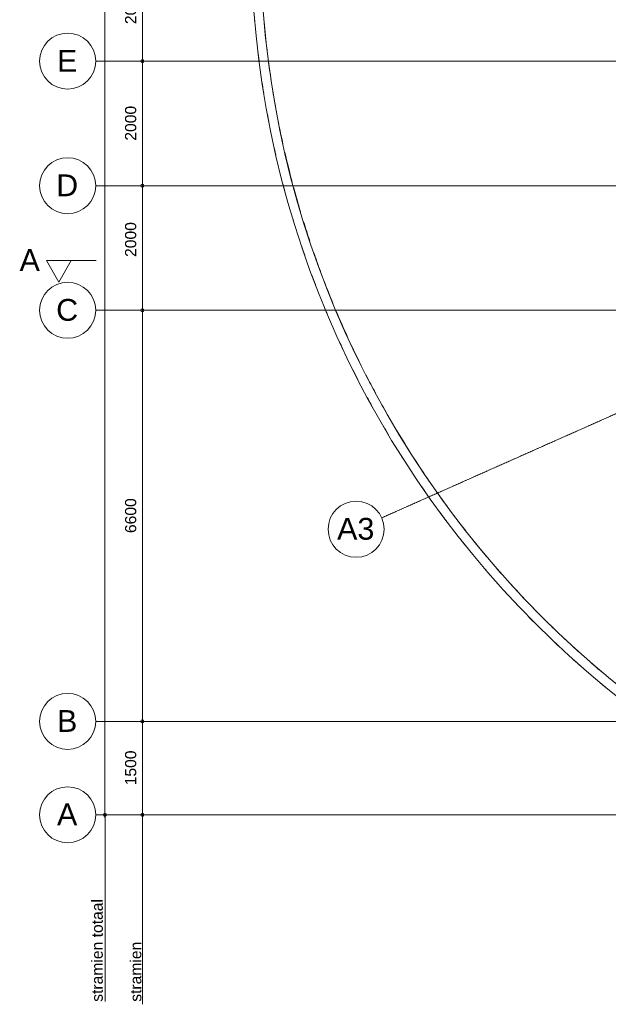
# Model space of a CAD drawing. Header units: millimetres. Extents: x -2716 to 106846, y 3237 to 43386.
# Tile 1 of 12: x -2716 to 6739, y 6957 to 22765. Entities that reach past the tile are written whole.
import ezdxf

# ---------------------------------------------------------------- set-up
doc = ezdxf.new("R2010")
doc.units = ezdxf.units.MM
for name, pattern in [('THO_hartlijn', [8, 5, -1, 1, -1]), ('THO_hidden', [6, 3, -3]), ('THO_stramienlijn', [20, 17, -1.5, 0, -1.5])]:
    doc.linetypes.add(name, pattern=pattern)
for name, color, linetype, lineweight in [('A-ANNO-DIMS', 7, 'Continuous', 13), ('A-ANNO-DIMS-100', 7, 'Continuous', 13), ('G-ANNO-TEXT', 7, 'Continuous', 13), ('S-GRID', 7, 'Continuous', 13), ('S-GRID-IDEN', 7, 'Continuous', 13)]:
    doc.layers.add(name, color=color, linetype=linetype, lineweight=lineweight)
for name, color, linetype, lineweight, true_color in [('A-DETL', 7, 'Continuous', 13, 0x00a600), ('A-DETL-MBND', 9, 'Continuous', 13, 0x808080), ('G-ANNO-SYMB', 7, 'THO_hidden', 13, 0xff8040)]:
    doc.layers.add(name, color=color, linetype=linetype, lineweight=lineweight, true_color=true_color)
doc.styles.add('Arial', font='arial.ttf', dxfattribs={"height": 350})
doc.styles.add('Arial_1', font='arial.ttf', dxfattribs={"height": 180})
doc.dimstyles.new('THO_18_-_transparant', dxfattribs={"dimscale": 304.8, "dimtxt": 0.602515, "dimasz": 0.164042, "dimexe": 0.328084, "dimexo": 0.0625, "dimgap": 0.147638, "dimtad": 1, "dimdec": 3, "dimlfac": 304.8, "dimrnd": 0.001, "dimdsep": 46, "dimtxsty": 'Arial_1', "dimblk1": 'DOTBLANK', "dimblk2": 'DOTBLANK', "dimsah": 1, "dimcen": 0.09, "dimdle": 0.164042, "dimazin": 0, "dimtfac": 1, "dimtdec": 4, "dimtix": 1, "dimtmove": 0, "dimatfit": 3, "dimfxl": 0.001076, "dimfxlon": 1, "dimtvp": 1, "dimtolj": 1, "dimtzin": 0, "dimarcsym": 2})
doc.dimstyles.new('THO_18_-_transparant_1', dxfattribs={"dimscale": 304.8, "dimtxt": 0.602515, "dimasz": 0.164042, "dimexe": 0.328084, "dimexo": 0.0625, "dimgap": 0.147638, "dimtad": 1, "dimdec": 3, "dimlfac": 304.8, "dimrnd": 0.001, "dimdsep": 46, "dimtxsty": 'Arial_1', "dimblk1": 'DOTBLANK', "dimblk2": 'DOTBLANK', "dimsah": 1, "dimcen": 0.09, "dimdle": 0.164042, "dimazin": 0, "dimtfac": 1, "dimtdec": 4, "dimtix": 1, "dimtmove": 2, "dimatfit": 3, "dimfxl": 0.001076, "dimfxlon": 1, "dimtvp": 1, "dimtolj": 1, "dimtzin": 0, "dimarcsym": 2})

# ---------------------------------------------------------------- blocks, each defined once
blk = doc.blocks.new('NLRS_28_SCO_UN_houten kolom rond_gen_bcb - rond 150-V4-02 dak _plotview_')
at = {"layer": 'A-DETL-MBND'}
for start, end in [(176.8071, 180), (180, 205.6565)]:
    blk.add_arc((0, 0), 75, start, end, dxfattribs=at)
blk = doc.blocks.new('Grid - Stramienbol 9_0mm-3500-02 dak _plotview_')
at = {"layer": 'S-GRID-IDEN'}
blk.add_circle((0, 0), 4.5, dxfattribs=at)
blk = doc.blocks.new('Section - Horizontaal links-23535-02 dak _plotview_')
at = {"layer": 'G-ANNO-SYMB', "color": 7, "linetype": 'Continuous'}
for p, q in [((2, 3.5), (0, 0)), ((4, 0), (2, 3.5)), ((0, 0), (4, 0))]:
    blk.add_line(p, q, dxfattribs=at)
at = {"layer": 'G-ANNO-SYMB', "color": 7, "linetype": 'Continuous', "lineweight": 18}
blk.add_line((0, 0), (8, 0), dxfattribs=at)
blk = doc.blocks.new('DIMBLOCK20-02 dak _plotview_')
at = {"layer": 'A-ANNO-DIMS-100'}
for p, q in [((-1346, 38200), (-1446, 38200)), ((-1346, 38250), (-1346, 9950)), ((-1346, 38200), (-1246, 38200)), ((-1346, 10000), (-1446, 10000)), ((-1346, 10000), (-1246, 10000))]:
    blk.add_line(p, q, dxfattribs=at)
for centre in [(-1346, 38200), (-1346, 10000)]:
    blk.add_circle(centre, 25, dxfattribs=at)
at = {"layer": 'A-ANNO-DIMS-100', "color": 0, "insert": (-1625, 24431), "char_height": 180, "width": 830.65, "attachment_point": 1, "rotation": 90, "line_spacing_factor": 0.941778, "style": 'Arial_1'}
blk.add_mtext('28200', dxfattribs=at)
blk = doc.blocks.new('_DotBlank')
at = {"color": 0, "linetype": 'ByBlock', "lineweight": -2}
blk.add_line((-0.5, 0), (-1, 0), dxfattribs=at)
blk.add_circle((0, 0), 0.5, dxfattribs=at)
blk = doc.blocks.new('DIMBLOCK26-02 dak _plotview_')
at = {"layer": 'A-ANNO-DIMS-100'}
for p, q in [((-745, 24100), (-845, 24100)), ((-745, 24100), (-745, 22100)), ((-745, 24100), (-645, 24100)), ((-745, 22100), (-845, 22100)), ((-745, 22100), (-645, 22100))]:
    blk.add_line(p, q, dxfattribs=at)
for centre in [(-745, 24100), (-745, 22100)]:
    blk.add_circle(centre, 25, dxfattribs=at)
at = {"layer": 'A-ANNO-DIMS-100', "color": 0, "insert": (-1024, 22694), "char_height": 180, "width": 664.52, "attachment_point": 1, "rotation": 90, "line_spacing_factor": 0.941778, "style": 'Arial_1'}
blk.add_mtext('2000', dxfattribs=at)
blk = doc.blocks.new('DIMBLOCK27-02 dak _plotview_')
at = {"layer": 'A-ANNO-DIMS-100'}
for p, q in [((-745, 22100), (-845, 22100)), ((-745, 22100), (-745, 20100)), ((-745, 22100), (-645, 22100)), ((-745, 20100), (-845, 20100)), ((-745, 20100), (-645, 20100))]:
    blk.add_line(p, q, dxfattribs=at)
for centre in [(-745, 22100), (-745, 20100)]:
    blk.add_circle(centre, 25, dxfattribs=at)
at = {"layer": 'A-ANNO-DIMS-100', "color": 0, "insert": (-1024, 20823), "char_height": 180, "width": 664.52, "attachment_point": 1, "rotation": 90, "line_spacing_factor": 0.941778, "style": 'Arial_1'}
blk.add_mtext('2000', dxfattribs=at)
blk = doc.blocks.new('DIMBLOCK28-02 dak _plotview_')
at = {"layer": 'A-ANNO-DIMS-100'}
for p, q in [((-745, 20100), (-845, 20100)), ((-745, 20100), (-745, 18100)), ((-745, 20100), (-645, 20100)), ((-745, 18100), (-845, 18100)), ((-745, 18100), (-645, 18100))]:
    blk.add_line(p, q, dxfattribs=at)
for centre in [(-745, 20100), (-745, 18100)]:
    blk.add_circle(centre, 25, dxfattribs=at)
at = {"layer": 'A-ANNO-DIMS-100', "color": 0, "insert": (-1024, 18956), "char_height": 180, "width": 664.52, "attachment_point": 1, "rotation": 90, "line_spacing_factor": 0.941778, "style": 'Arial_1'}
blk.add_mtext('2000', dxfattribs=at)
blk = doc.blocks.new('DIMBLOCK29-02 dak _plotview_')
at = {"layer": 'A-ANNO-DIMS-100'}
for p, q in [((-745, 18100), (-845, 18100)), ((-745, 18100), (-745, 11500)), ((-745, 18100), (-645, 18100)), ((-745, 11500), (-845, 11500)), ((-745, 11500), (-645, 11500))]:
    blk.add_line(p, q, dxfattribs=at)
for centre in [(-745, 18100), (-745, 11500)]:
    blk.add_circle(centre, 25, dxfattribs=at)
at = {"layer": 'A-ANNO-DIMS-100', "color": 0, "insert": (-1024, 14523), "char_height": 180, "width": 664.52, "attachment_point": 1, "rotation": 90, "line_spacing_factor": 0.941778, "style": 'Arial_1'}
blk.add_mtext('6600', dxfattribs=at)
blk = doc.blocks.new('DIMBLOCK30-02 dak _plotview_')
at = {"layer": 'A-ANNO-DIMS-100'}
for p, q in [((-745, 11500), (-845, 11500)), ((-745, 11500), (-745, 9950)), ((-745, 11500), (-645, 11500)), ((-745, 10000), (-845, 10000)), ((-745, 10000), (-645, 10000))]:
    blk.add_line(p, q, dxfattribs=at)
for centre in [(-745, 11500), (-745, 10000)]:
    blk.add_circle(centre, 25, dxfattribs=at)
at = {"layer": 'A-ANNO-DIMS-100', "color": 0, "insert": (-1024, 10473), "char_height": 180, "width": 664.52, "attachment_point": 1, "rotation": 90, "line_spacing_factor": 0.941778, "style": 'Arial_1'}
blk.add_mtext('1500', dxfattribs=at)

msp = doc.modelspace()

# ---------------------------------------------------------------- linework, layer by layer
at = {"layer": 'A-DETL', "color": 7}
for p, q in [((-1345.3111013, 10000), (-1345.3111013, 7000)), ((-745.3111013, 9957.4345213), (-745.3111013, 6957.4345213))]:
    msp.add_line(p, q, dxfattribs=at)
at = {"layer": 'A-DETL-MBND'}
msp.add_line((5088.9897064, 13570.7533192), (5104.6598575, 13553.6481586), dxfattribs=at)
for radius, start, end in [(15599.9981706, 90, 270), (15449.9981706, 90, 270), (15599.9981706, 184.92880436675, 185.08422281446), (15449.9981706, 185.08422281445, 186.75680621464), (15599.9981706, 186.75680621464, 187.35643271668), (15449.9981706, 187.35643271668, 188.59790294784), (15599.9981706, 188.59790294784, 189.27166437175), (15449.9981706, 189.27166437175, 190.47005981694), (15599.9981706, 190.47005981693, 191.12695827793), (15449.9981706, 191.12695827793, 192.45193496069), (15599.9981706, 192.45193496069, 192.96135140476), (15449.9981706, 192.96135140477, 194.78663385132), (15599.9981706, 194.78663385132, 195.13100507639), (15449.9981706, 195.13100507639, 196.61667043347), (15599.9981706, 196.61667043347, 197.24321255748), (15449.9981706, 197.24321255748, 198.46209395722), (15599.9981706, 198.46209395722, 199.13877677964), (15449.9981706, 199.13877677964, 200.34627118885), (15599.9981706, 200.34627118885, 200.98801679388), (15449.9981706, 200.98801679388, 202.38857457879), (15599.9981706, 202.38857457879, 202.8197819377), (15449.9981706, 202.8197819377, 204.64479009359), (15599.9981706, 204.64479009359, 205.09875807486), (15449.9981706, 205.09875807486, 206.47717526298), (15599.9981706, 206.47717526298, 207.12321149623), (15449.9981706, 207.12321149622, 208.32781606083), (15599.9981706, 208.32781606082, 209.00408485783), (15449.9981706, 209.00408485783, 210.22775181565), (15599.9981706, 210.22775181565, 210.84835175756), (15449.9981706, 210.84835175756, 212.37072667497), (15599.9981706, 212.37072667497, 212.6778525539), (15449.9981706, 212.6778525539, 214.50331830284), (15599.9981706, 214.50331830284, 215.02783709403), (15449.9981706, 215.02783709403, 216.33843446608), (15599.9981706, 216.33843446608, 216.9983440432), (15449.9981706, 216.9983440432, 218.19544795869), (15599.9981706, 218.19544795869, 218.86794056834), (15449.9981706, 218.86794056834, 220.11664498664), (15599.9981706, 220.11664498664, 220.70807092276), (15449.9981706, 220.70807092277, 222.45040533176), (15449.9981706, 222.53560655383, 224.36227246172), (15599.9981706, 224.36227246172, 224.93511796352), (15449.9981706, 224.93511796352, 226.20059047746), (15599.9981706, 226.20059047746, 226.86986594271), (15449.9981706, 226.86986594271, 228.06550452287), (15599.9981706, 228.06550452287, 228.73060989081), (15449.9981706, 228.73060989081, 230.01643881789), (15599.9981706, 230.01643881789, 230.56726163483)]:
    msp.add_arc((16599.633136, 24099.9997671), radius, start, end, dxfattribs=at)
at = {"layer": 'G-ANNO-SYMB', "color": 16, "linetype": 'THO_hartlijn', "lineweight": 18, "true_color": 0x800000}
msp.add_line((-2286.9782212, 18900), (-1757.2866891, 18900), dxfattribs=at)
at = {"layer": 'S-GRID', "color": 5, "linetype": 'THO_stramienlijn', "true_color": 0x0000ff}
for p, q in [((24099.6545749, 24100.0095528), (3099.0560248, 14767.5019873)), ((-1495.3111013, 22100), (83030.4054534, 22100)), ((-1495.3111013, 20100), (83030.4054534, 20100)), ((-1495.3111013, 18100), (83030.4054534, 18100)), ((-1495.3111013, 11499.9998099), (83030.4054534, 11499.9998099)), ((-1495.3111013, 10000), (83030.4054534, 10000))]:
    msp.add_line(p, q, dxfattribs=at)

# ---------------------------------------------------------------- block references
at = {"layer": 'A-DETL-MBND', "rotation": 23.96000153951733}
msp.add_blockref('NLRS_28_SCO_UN_houten kolom rond_gen_bcb - rond 150-V4-02 dak _plotview_', (3923.652413, 15133.9464014), dxfattribs=at)
at = {"layer": 'G-ANNO-SYMB', "color": 7, "linetype": 'Continuous', "extrusion": (0, 0, -1), "xscale": 99.99999999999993, "yscale": 99.99999999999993, "zscale": 99.99999999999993, "rotation": 180}
msp.add_blockref('Section - Horizontaal links-23535-02 dak _plotview_', (2286.9782212, 18900), dxfattribs=at)
at = {"layer": 'S-GRID-IDEN', "xscale": 99.99999999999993, "yscale": 99.99999999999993, "zscale": 99.99999999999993}
for p, rotation in [((-1945.3111013, 22100), 269.9999999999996), ((-1945.3111013, 20100), 269.9999999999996), ((-1945.3111013, 18100), 269.9999999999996), ((2687.8328939, 14584.7575302), 113.9600015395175), ((-1945.3111013, 11499.9998099), 269.9999999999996), ((-1945.3111013, 10000), 269.9999999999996)]:
    msp.add_blockref('Grid - Stramienbol 9_0mm-3500-02 dak _plotview_', p, dxfattribs=dict(at, rotation=rotation))

# ---------------------------------------------------------------- texts
at = {"layer": 'G-ANNO-SYMB', "color": 7, "linetype": 'Continuous', "insert": (-2717.7801254, 19081.3362433), "char_height": 350, "width": 400.84375, "attachment_point": 1, "style": 'Arial'}
msp.add_mtext('A', dxfattribs=at)
at = {"layer": 'G-ANNO-TEXT', "lineweight": 18, "char_height": 180, "attachment_point": 1, "rotation": 90, "style": 'Arial_1'}
for s, insert, width in [('stramien totaal', (-1561.4671015, 6997.8879552), 1899.999375), ('stramien ', (-941.4671015, 6997.8879552), 1194.514375)]:
    msp.add_mtext(s, dxfattribs=dict(at, insert=insert, width=width))
at = {"layer": 'S-GRID-IDEN', "char_height": 350, "attachment_point": 1, "style": 'Arial'}
for s, insert, width in [('E', (-2116.3906192, 22281.4449862), 400.84375), ('D', (-2129.8906192, 20281.4449862), 432.91125), ('C', (-2129.8906192, 18281.4449862), 432.91125), ('A3', (2382.7397049, 14767.0164353), 737.5525), ('B', (-2116.3906192, 11681.4447961), 400.84375), ('A', (-2116.3906192, 10181.4449862), 400.84375)]:
    msp.add_mtext(s, dxfattribs=dict(at, insert=insert, width=width))

# ---------------------------------------------------------------- dimensions: what is measured, and where the dimension line sits
at = {"layer": 'A-ANNO-DIMS'}
for base, p1, p2, override, picture, middle in [((-1345.9129319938, 9999.9999999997), (-1245.9129319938, 38199.9998098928), (-1245.9129319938, 9999.9999999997), {"dimpost": '<>', "dimfxl": 28199.99981}, 'DIMBLOCK20-02 dak _plotview_', (-1504.59427273, 24846.0526481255)), ((-745.1548512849, 22099.9999999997), (-645.1548512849, 24099.9999999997), (-645.1548512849, 22099.9999999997), {"dimpost": '<>', "dimfxl": 2000}, 'DIMBLOCK26-02 dak _plotview_', (-903.8361920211, 23026.0340249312)), ((-745.1548512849, 18099.9999999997), (-645.1548512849, 20099.9999999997), (-645.1548512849, 18099.9999999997), {"dimpost": '<>', "dimfxl": 2000}, 'DIMBLOCK28-02 dak _plotview_', (-903.8361920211, 19287.84431997))]:
    dim = msp.add_linear_dim(base=base, p1=p1, p2=p2, angle=90, dimstyle='THO_18_-_transparant_1', override=override, dxfattribs=at)
    dim.commit()
    dim.dimension.update_dxf_attribs({"geometry": picture, "text_midpoint": middle, "dimtype": 160, "text_rotation": 90})
for base, p1, p2, override, picture, middle in [((-745.1548512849, 20099.9999999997), (-645.1548512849, 22099.9999999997), (-645.1548512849, 20099.9999999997), {"dimpost": '<>', "dimfxl": 2000}, 'DIMBLOCK27-02 dak _plotview_', (-882.0579896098, 21099.9999999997)), ((-745.1548512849, 11499.9998098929), (-645.1548512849, 18099.9999999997), (-645.1548512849, 11499.9998098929), {"dimpost": '<>', "dimfxl": 6600.00019}, 'DIMBLOCK29-02 dak _plotview_', (-882.0579896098, 14799.9999049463)), ((-745.1548512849, 9999.9999999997), (-645.1548512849, 11499.9998098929), (-645.1548512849, 9999.9999999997), {"dimpost": '<>', "dimfxl": 1499.99981}, 'DIMBLOCK30-02 dak _plotview_', (-882.0579896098, 10749.9999049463))]:
    dim = msp.add_linear_dim(base=base, p1=p1, p2=p2, angle=90, dimstyle='THO_18_-_transparant', override=override, dxfattribs=at)
    dim.commit()
    dim.dimension.update_dxf_attribs({"geometry": picture, "text_midpoint": middle})

doc.saveas('drawing.dxf')
